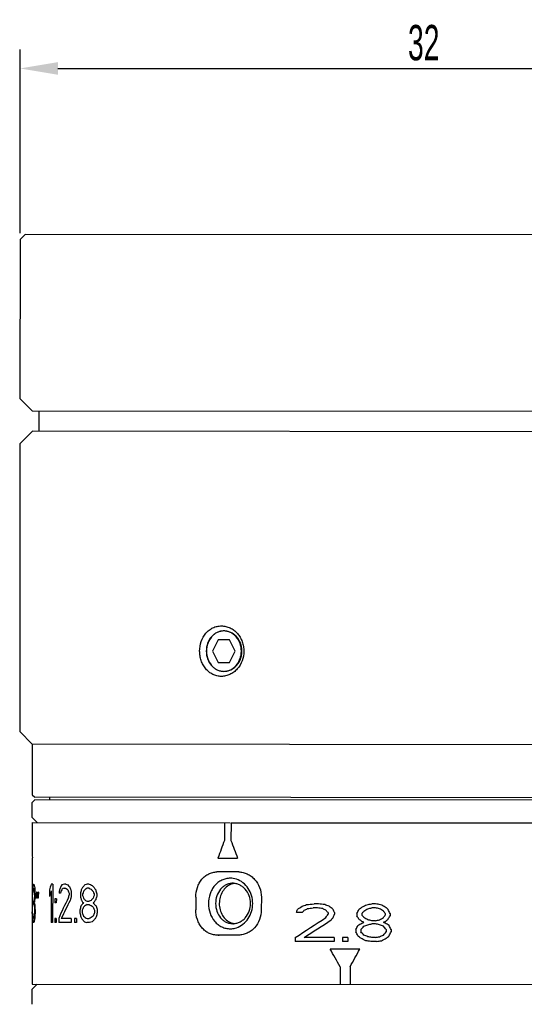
# Model space of a CAD drawing. Header units: millimetres. Extents: x 79 to 276, y 66 to 188.
# Tile 2 of 4: x 79 to 119, y 110 to 188. Entities that reach past the tile are written whole.
import ezdxf

# ---------------------------------------------------------------- set-up
doc = ezdxf.new("R2010")
doc.units = ezdxf.units.MM
doc.header["$LTSCALE"] = 16.335
doc.header["$PDMODE"] = 3
doc.header["$PDSIZE"] = 8
doc.layers.get('0').update_dxf_attribs({"linetype": 'CONTINUOUS'})
doc.layers.get('Defpoints').update_dxf_attribs({"linetype": 'CONTINUOUS'})
doc.layers.add('02___PRT_ALL_AXES', color=7, linetype='CONTINUOUS')
doc.styles.get("Standard").update_dxf_attribs({"font": 'txt', "width": 0.6})
doc.dimstyles.get("Standard").update_dxf_attribs({"dimtxt": 2.8, "dimasz": 3, "dimexe": 1.5, "dimexo": 0.5, "dimtad": 1, "dimdec": 3, "dimdsep": 46, "dimtxsty": 'STANDARD', "dimblk": '_FILLED', "dimblk1": '_FILLED', "dimblk2": '_FILLED', "dimcen": 0.09, "dimadec": 3, "dimazin": 2, "dimtol": 1, "dimtp": 0.001, "dimtm": 0.001, "dimtfac": 1, "dimtdec": 3, "dimtofl": 0, "dimtmove": 0, "dimatfit": 3, "dimldrblk": '_FILLED', "dimfxl": 1, "dimtolj": 1, "dimarcsym": 0})

# ---------------------------------------------------------------- blocks, each defined once
blk = doc.blocks.new('_FILLED')
at = {"color": 0, "linetype": 'ByBlock'}
blk.add_solid([(0, 0), (-1, 0.167), (-1, -0.167)], dxfattribs=at)
blk = doc.blocks.new('*D23')
at = {"color": 0, "lineweight": -2, "transparency": 16777216}
for p, q in [((79.118, 171.181), (79.118, 185.728)), ((143.118, 171.124), (143.118, 185.728)), ((82.118, 184.228), (140.118, 184.228))]:
    blk.add_line(p, q, dxfattribs=at)
at = {"layer": 'Defpoints', "color": 0, "transparency": 16777216}
for p in [(143.118, 184.228), (79.118, 170.681), (143.118, 170.624)]:
    blk.add_point(p, dxfattribs=at)
at = {"color": 0, "lineweight": -2, "transparency": 16777216, "xscale": 3, "yscale": 3, "zscale": 3, "rotation": 180}
blk.add_blockref('_FILLED', (79.118, 184.228), dxfattribs=at)
at = {"color": 0, "lineweight": -2, "transparency": 16777216, "xscale": 3, "yscale": 3, "zscale": 3}
blk.add_blockref('_FILLED', (143.118, 184.228), dxfattribs=at)
at = {"color": 0, "transparency": 16777216, "insert": (111.118, 186.253), "char_height": 2.8, "attachment_point": 5}
blk.add_mtext('\\A1;32', dxfattribs=at)

msp = doc.modelspace()

# ---------------------------------------------------------------- linework, layer by layer
at = {"color": 7, "linetype": 'Continuous'}
msp.add_line((81.4804, 126.2875), (81.4805, 126.4875), dxfattribs=at)
for p, q in [((82.5976, 119.2831), (82.708, 119.283)), ((84.4385, 117.9878), (84.5911, 117.9877)), ((84.4388, 118.2465), (84.5913, 118.2464)), ((84.4376, 116.8882), (84.5901, 116.8881))]:
    msp.add_line(p, q)
for centre, start, end in [((96.2756, 118.4621), 96.880924, 110.620266), ((96.2749, 117.6867), 249.233332, 262.942418)]:
    msp.add_arc(centre, 1.2125, start, end, dxfattribs=at)
msp.add_open_spline([(95.8486, 119.5969), (95.7102, 119.5448), (95.4449, 119.3848), (95.1428, 119.0227), (94.9519, 118.5721), (94.8864, 118.0761), (94.9507, 117.58), (95.1405, 117.129), (95.4418, 116.7661), (95.7067, 116.6054), (95.845, 116.5529)], degree=3, knots=[0, 0, 0, 0, 0.1172219, 0.2398208, 0.3681105, 0.4999787, 0.6318518, 0.760152, 0.8827639, 1, 1, 1, 1], dxfattribs=at)
at = {"layer": '02___PRT_ALL_AXES', "color": 7, "linetype": 'Continuous'}
for p, q in [((79.5183, 171.0804), (79.118, 170.6808)), ((142.7182, 171.0244), (79.5185, 171.0804)), ((79.118, 170.6808), (79.1068, 158.0808)), ((79.1068, 158.0808), (80.1059, 157.0799)), ((142.1059, 157.0249), (80.1059, 157.0799)), ((80.6059, 157.0795), (80.6045, 155.4795)), ((80.1045, 155.4799), (79.1036, 154.4808)), ((142.1045, 155.4249), (80.1045, 155.4799)), ((79.1036, 154.4808), (79.0834, 131.6896)), ((94.8242, 138.9669), (94.3736, 138.0673)), ((95.7239, 138.9661), (94.8242, 138.9669)), ((96.173, 138.0657), (95.7239, 138.9661)), ((94.3736, 138.0673), (94.8226, 137.1669)), ((95.7223, 137.1661), (96.173, 138.0657)), ((94.8226, 137.1669), (95.7223, 137.1661)), ((79.0834, 131.6896), (80.0825, 130.6887)), ((80.0825, 130.6887), (80.079, 126.6887)), ((142.0825, 130.6337), (80.0825, 130.6887)), ((80.079, 126.6887), (80.2788, 126.4885)), ((141.8788, 126.4339), (80.2788, 126.4885)), ((80.0774, 124.8887), (80.0784, 126.0887)), ((80.2786, 126.2885), (80.0784, 126.0887)), ((141.8786, 126.2339), (80.2786, 126.2885)), ((80.0774, 124.8887), (80.477, 124.4884)), ((80.0785, 124.4887), (80.0772, 123.0887)), ((80.0785, 124.4887), (95.777, 124.4748)), ((95.3179, 124.4752), (95.3167, 123.0752)), ((95.8375, 124.4747), (95.8363, 123.0747)), ((95.8375, 124.4747), (142.077, 124.4337)), ((80.0745, 121.6887), (80.0721, 118.9619)), ((80.0745, 121.6887), (80.0876, 121.6887)), ((94.8016, 121.6757), (96.3605, 121.6743)), ((96.4476, 120.5742), (94.7156, 120.5757)), ((80.1898, 119.6086), (80.1843, 119.6086)), ((81.6999, 119.6073), (81.5744, 119.6074)), ((81.6999, 119.6073), (81.6972, 116.5673)), ((82.7363, 119.6064), (82.6252, 119.6065)), ((84.5925, 119.6047), (84.44, 119.6048)), ((80.1284, 118.8972), (80.1109, 118.8972)), ((80.2578, 118.8971), (80.2577, 118.7677)), ((80.2943, 118.897), (80.2941, 118.7677)), ((80.4531, 118.9616), (80.4046, 118.9616)), ((80.583, 118.9615), (80.5265, 118.9615)), ((81.4539, 119.1547), (81.4535, 118.6373)), ((81.574, 119.0899), (81.5717, 116.5674)), ((82.3329, 118.8952), (82.2069, 118.8953)), ((82.9954, 118.8946), (82.9953, 118.7653)), ((83.1765, 118.8945), (83.1763, 118.7651)), ((83.8959, 118.8292), (83.8957, 118.6351)), ((84.0721, 118.829), (84.072, 118.6996)), ((84.5922, 119.2813), (84.4397, 119.2814)), ((84.9879, 118.8282), (84.9878, 118.6988)), ((85.194, 118.828), (85.1938, 118.634)), ((93.0465, 118.5772), (93.0456, 117.5772)), ((98.2426, 118.5726), (98.2417, 117.5726)), ((80.1726, 118.2503), (80.1724, 117.9916)), ((80.4137, 118.5088), (80.3679, 118.5089)), ((80.5371, 118.5087), (80.4833, 118.5088)), ((81.8748, 118.4429), (81.8745, 118.1195)), ((81.9894, 118.1194), (81.8745, 118.1195)), ((81.9897, 118.4428), (81.8748, 118.4429)), ((81.9897, 118.4428), (81.9894, 118.1194)), ((102.7699, 118.0486), (102.4269, 118.0489)), ((107.3055, 118.0446), (106.996, 118.0448)), ((80.0706, 117.2155), (80.0657, 111.6887)), ((80.0706, 117.2802), (80.0707, 117.4071)), ((80.1232, 117.2802), (80.1064, 117.2802)), ((80.2636, 117.5388), (80.2634, 117.28)), ((80.3007, 117.5387), (80.3005, 117.28)), ((83.86, 117.5356), (83.8599, 117.3415)), ((84.0353, 117.5354), (84.0351, 117.3414)), ((85.0275, 117.5345), (85.0273, 117.3405)), ((85.2347, 117.5343), (85.2345, 117.3403)), ((101.4672, 117.3523), (101.023, 117.3527)), ((102.6842, 117.7316), (102.3404, 117.7319)), ((103.5307, 117.3505), (103.5306, 117.2237)), ((104.0306, 117.35), (104.0305, 117.2232)), ((105.8164, 117.285), (105.8162, 117.0948)), ((106.2127, 117.2847), (106.2126, 117.1579)), ((107.3053, 117.7275), (106.9957, 117.7278)), ((108.0703, 117.283), (108.0702, 117.1562)), ((108.4486, 117.2827), (108.4484, 117.0925)), ((80.2042, 116.5686), (80.1611, 116.5686)), ((81.6972, 116.5673), (81.5717, 116.5674)), ((81.8734, 116.8905), (81.8731, 116.5671)), ((81.988, 116.567), (81.8731, 116.5671)), ((81.9883, 116.8904), (81.8734, 116.8905)), ((81.9883, 116.8904), (81.988, 116.567)), ((82.1804, 116.8902), (82.1801, 116.5668)), ((83.1744, 116.566), (82.1801, 116.5668)), ((83.1747, 116.8894), (82.3827, 116.8901)), ((83.1747, 116.8894), (83.1744, 116.566)), ((83.426, 116.8891), (83.4257, 116.5657)), ((83.5887, 116.5656), (83.4257, 116.5657)), ((83.589, 116.889), (83.426, 116.8891)), ((83.589, 116.889), (83.5887, 116.5656)), ((84.6285, 116.5647), (84.3996, 116.5649)), ((107.3044, 116.7131), (106.9937, 116.7136)), ((107.3041, 116.4595), (106.9946, 116.4597)), ((96.4432, 115.5742), (94.7112, 115.5757)), ((105.7356, 116.017), (105.7355, 115.8268)), ((106.1326, 116.0167), (106.1324, 115.8265)), ((108.145, 116.0149), (108.1449, 115.8247)), ((108.5228, 116.0146), (108.5226, 115.8243)), ((100.9318, 115.3872), (100.9315, 115.0702)), ((104.0286, 115.0675), (100.9315, 115.0702)), ((104.0289, 115.3845), (101.6416, 115.3866)), ((104.0289, 115.3845), (104.0286, 115.0675)), ((104.6866, 115.3839), (104.6863, 115.0669)), ((105.0925, 115.0665), (104.6863, 115.0669)), ((105.0928, 115.3836), (104.6866, 115.3839)), ((105.0928, 115.3836), (105.0925, 115.0665)), ((107.38, 115.0645), (106.9157, 115.0649)), ((107.3032, 115.3816), (106.9937, 115.3819)), ((106.0518, 114.4657), (103.6957, 114.4678)), ((104.4938, 113.0671), (104.4926, 111.6671)), ((105.2789, 113.0664), (105.2776, 111.6664)), ((80.4657, 111.6884), (80.0653, 111.2887)), ((80.0682, 111.6887), (139.9748, 111.6356)), ((80.0642, 110.0887), (80.0653, 111.2887))]:
    msp.add_line(p, q, dxfattribs=at)
for centre, radius, start, end in [((94.9155, 119.1288), 1.4468, 89.991969, 105.044891), ((95.7707, 118.5036), 1.5712, 71.774888, 89.913463), ((94.9136, 117.0224), 1.4468, 254.833842, 269.906293)]:
    msp.add_arc(centre, radius, start, end, dxfattribs=at)
for centre, major_axis, ratio, start_param, end_param in [((111.0764, 123.7612), (-0.0641, -72.3333), 0.4285714, -1.5611188, -1.54176), ((111.0764, 123.7612), (-27.9607, -72.1194), 0.1873916, -1.4887844, -1.4694256), ((111.0764, 123.7612), (27.8328, -72.1689), 0.1873916, -1.6334531, -1.6140944), ((111.0708, 117.4791), (-0.0281, -31.6595), 0.9791687, 4.6520836, 4.6602686), ((111.0717, 118.4331), (31, -0.0275), 0.5106373, 3.0730982, 3.0812873), ((111.0723, 119.207), (31, -0.0275), 0.145897, 3.058756, 3.0730982), ((111.073, 119.9739), (31, -0.0275), 0.145897, -3.0546552, -3.0402904), ((111.074, 121.1174), (31, -0.0275), 0.5106373, -3.0402904, -3.0320728), ((111.0756, 122.8476), (-0.0281, -31.6595), 0.9791687, -1.4612764, -1.4530513), ((111.0626, 108.2244), (-0.0327, -36.9362), 0.8392858, -1.8833327, -1.8704769), ((111.062, 107.5182), (-0.0281, -31.6597), 0.979163, 4.3281082, 4.3369076), ((111.0672, 113.4528), (31, -0.0275), 0.5106343, 2.748481, 2.7573119), ((111.0711, 117.784), (31, -0.0275), 0.145897, -3.5502369, -3.5347043), ((111.0746, 121.7211), (31, -0.0275), 0.1702127, -2.7240257, -2.7105749), ((111.0785, 126.1301), (31, -0.0275), 0.5106343, -2.7105749, -2.7015613), ((111.0845, 132.8732), (-0.0281, -31.6597), 0.979163, -1.130765, -1.1217132), ((111.0587, 103.7668), (-0.0281, -31.6596), 0.9791668, -2.0844286, -2.0774054), ((111.0642, 109.9891), (31, -0.0275), 0.612764, 2.6161926, 2.6279604), ((111.0698, 116.3407), (31, -0.0275), 0.2042547, -3.6788414, -3.6669927), ((111.0756, 122.8735), (31, -0.0275), 0.2042547, -2.5948046, -2.5828018), ((111.0815, 129.5874), (31, -0.0275), 0.6127696, -2.5828018, -2.5707084), ((111.0876, 136.4306), (-0.0281, -31.6596), 0.9791668, -0.999912, -0.9926107), ((111.0707, 117.3796), (-0.054, -60.8837), 0.5091669, 4.6868485, 4.712389), ((111.0703, 116.8771), (-0.054, -60.8837), 0.509167, 4.680717, 4.7072814), ((111.0726, 119.4734), (31, -0.0275), 0.6808519, -3.1160522, -3.1099207), ((111.0664, 112.5309), (-0.1123, -126.6402), 0.244788, 4.6602686, 4.6623143), ((111.0695, 116.0076), (-0.0421, -47.4895), 0.6527754, 4.6479896, 4.6520836), ((111.071, 117.7055), (31, -0.0275), 0.680851, 3.0710503, 3.0771933), ((111.0719, 118.7468), (31, -0.0275), 0.2042547, 3.0608059, 3.0710503), ((111.0729, 119.8205), (31, -0.0275), 0.2042547, -3.0526043, -3.0423437), ((111.0742, 121.2845), (31, -0.0275), 0.680851, -3.0423437, -3.0361825), ((111.0658, 111.8195), (-0.0561, -63.3194), 0.4895815, 4.6028691, 4.6069788), ((111.0766, 124.0604), (-0.0421, -47.4895), 0.6527754, -1.4653861, -1.4612764), ((111.0585, 103.6048), (-0.1123, -126.6402), 0.244788, 4.5925865, 4.594644), ((111.0855, 134.0053), (-0.1123, -126.6402), 0.244788, -1.4530513, -1.4509938), ((111.0649, 110.8412), (-0.0491, -55.4041), 0.5595247, 4.5657892, 4.5740449), ((111.0644, 110.2752), (-0.0491, -55.4045), 0.5595215, 4.5554553, 4.5637237), ((111.0637, 109.4829), (-0.0491, -55.4041), 0.5595247, 4.5409591, 4.5492469), ((111.0632, 108.9169), (-0.0491, -55.4045), 0.5595215, 4.5305826, 4.5388853), ((111.0621, 107.7069), (-0.0327, -36.9362), 0.8392855, -1.8833327, -1.8704769), ((111.0311, 72.6869), (-0.1123, -126.6402), 0.244788, 4.3369076, 4.3391026), ((111.0563, 101.0665), (-0.0421, -47.489), 0.6527828, 4.3236968, 4.3281082), ((111.0651, 111.0649), (31, -0.0275), 0.680851, 2.7462683, 2.7529004), ((111.0702, 116.7547), (31, -0.0275), 0.2042547, 2.7351736, 2.7462683), ((111.0747, 121.8127), (31, -0.0275), 0.2042547, -2.7262597, -2.7150676), ((111.0801, 127.9251), (31, -0.0275), 0.680851, -2.7150676, -2.708325), ((111.0481, 91.8974), (-0.0561, -63.3201), 0.4895759, 4.2746147, 4.2791213), ((111.0899, 139.002), (-0.0421, -47.4901), 0.6527679, -1.1375287, -1.133022), ((111.023, 63.5021), (-0.1123, -126.6402), 0.244788, 4.2610367, 4.2633058), ((111.121, 174.108), (-0.1123, -126.6402), 0.244788, -1.1217132, -1.1194441), ((111.0988, 149.0761), (-0.0561, -63.3201), 0.4895759, -1.0688541, -1.0641872), ((111.0382, 80.7236), (-0.0702, -79.1501), 0.3916605, 4.2057799, 4.2104468), ((111.0926, 142.0091), (-0.0421, -47.489), 0.6527828, -1.057164, -1.0524664), ((111.0513, 95.4716), (-0.0421, -47.489), 0.6527822, 4.1940591, 4.1987567), ((111.0617, 107.2352), (31, -0.0275), 0.7659603, 2.6138295, 2.6232627), ((111.0688, 115.2072), (31, -0.0275), 0.2553172, 2.6043439, 2.6138295), ((111.076, 123.3732), (31, -0.0275), 0.2553201, -2.5948046, -2.5852096), ((111.0834, 131.733), (31, -0.0275), 0.7659515, -2.5852096, -2.5755568), ((111.0491, 93.0132), (-0.0421, -47.4901), 0.6527679, -2.1416806, -2.1368321), ((111.0947, 144.4676), (-0.0421, -47.4901), 0.6527673, -1.0047605, -0.999912), ((111.0409, 83.7483), (-0.0561, -63.3186), 0.4895871, 4.1293164, 4.1342034), ((111.1106, 162.3835), (-0.0702, -79.1483), 0.3916695, -0.9926107, -0.9877238), ((111.0717, 118.4331), (31, -0.0275), 0.1702127, -3.0526043, -3.0402904), ((111.0706, 117.2851), (31, -0.0275), 0.3404255, 3.0402904, 3.0526043), ((111.0731, 120.034), (31, -0.0275), 0.680851, -3.0402904, -3.0341279), ((111.0687, 115.1506), (-0.0281, -31.6593), 0.9791743, 4.6069788, 4.6110868), ((111.0691, 115.5953), (31, -0.0275), 0.7659603, 3.0279612, 3.0361825), ((111.0725, 119.426), (31, -0.0275), 0.4085112, -3.0361825, -3.0259046), ((111.0771, 124.5616), (-0.0561, -63.3187), 0.489587, -1.4633315, -1.4592209), ((111.0668, 112.903), (-0.0421, -47.489), 0.6527828, 4.594644, 4.5987575), ((111.0761, 123.4459), (-0.0421, -47.4895), 0.6527754, -1.4551083, -1.4509938), ((111.0845, 132.9054), (-0.1123, -126.6373), 0.2447935, -1.4509938, -1.4489358), ((111.0612, 106.6139), (31, -0.0275), 0.9118531, 2.708325, 2.7704995), ((111.0609, 106.3061), (31, -0.0275), 0.8987239, 2.6970403, 2.7529004), ((111.0534, 97.8648), (-0.0421, -47.489), 0.6527828, 4.2633058, 4.2678367), ((111.0372, 79.5926), (-0.0702, -79.1483), 0.3916696, 4.2081148, 4.2127758), ((111.061, 106.362), (31, -0.0275), 0.7659603, 2.6279604, 2.6373185), ((111.0852, 133.714), (-0.0281, -31.6596), 0.9791668, -1.0641872, -1.057164), ((111.0525, 96.8567), (-0.0374, -42.2128), 0.7343748, 4.1940591, 4.2011008), ((111.0644, 110.2511), (31, -0.0275), 0.5106343, 2.6232627, 2.6279604), ((111.0783, 125.9361), (31, -0.0275), 0.5106343, -2.6279604, -2.6232627), ((111.0641, 109.9276), (31, -0.0275), 0.5106402, 2.6138295, 2.6232627), ((111.0821, 130.2455), (31, -0.0275), 0.7659603, -2.6232627, -2.6138295), ((111.0677, 113.9136), (31, -0.0275), 0.2553172, 2.6043439, 2.6138295), ((111.0751, 122.2735), (31, -0.0275), 0.2553172, -2.6138295, -2.6043439), ((111.0749, 122.0795), (31, -0.0275), 0.2553201, -2.5948046, -2.5852096), ((111.0678, 114.1076), (31, -0.0275), 0.2553201, -3.6979757, -3.6883807), ((111.0786, 126.2595), (31, -0.0275), 0.5106343, -2.5852096, -2.5755568), ((111.0604, 105.7477), (31, -0.0275), 0.7659515, 2.5755568, 2.5852096), ((111.0911, 140.4085), (-0.0374, -42.2128), 0.7343748, -1.0047605, -0.997482), ((111.0638, 109.6041), (31, -0.0275), 0.510646, 2.5707084, 2.5755568), ((111.0789, 126.5831), (31, -0.0275), 0.510646, -2.5755568, -2.5707084), ((111.0827, 130.8598), (31, -0.0275), 0.7659515, -2.5707084, -2.5609655), ((111.0562, 101.0502), (-0.0281, -31.6596), 0.9791668, 4.1342034, 4.1415047), ((111.1096, 161.2525), (-0.0702, -79.1501), 0.3916606, -0.9901692, -0.9852745), ((111.092, 141.3959), (-29.9215, -30.6035), 0.2678806, 0.9758829, 0.9879469), ((111.0816, 129.6235), (30.8622, 14.3941), 0.2115791, -1.9843581, -1.9724539), ((111.0742, 121.3051), (31.0022, 3.9098), 0.0717961, -1.8829848, -1.8625137), ((111.068, 114.2756), (30.9935, -4.6294), 0.0832838, -4.4459372, -4.4289301), ((111.0614, 106.8711), (30.8367, -14.4488), 0.2115791, -4.370894, -4.3597128), ((111.0517, 95.8913), (29.8672, -30.6565), 0.2678806, 2.0705166, 2.0815787), ((111.0888, 137.7185), (-29.9215, -30.6035), 0.2678806, 1.137806, 1.1455631), ((111.0817, 129.7461), (30.7393, 17.5422), 0.2350526, -1.8617686, -1.8489471), ((111.0747, 121.9006), (31, 5.5113), 0.0989983, -1.7330211, -1.720328), ((111.0679, 114.2326), (30.9902, -5.5662), 0.0989983, -4.5853994, -4.5729232), ((111.0613, 106.7421), (30.7081, -17.5967), 0.2350526, 1.8013489, 1.8137119), ((111.0548, 99.3785), (29.8672, -30.6565), 0.2678806, 8.2114296, 8.2187952), ((111.0706, 117.2958), (31, -0.0275), 0.680851, -3.1415927, -3.1364851), ((111.0747, 121.8127), (-0.0842, -94.978), 0.3263913, -1.5227671, -1.5207216), ((111.0725, 119.4357), (-0.0421, -47.4895), 0.6527754, -1.5207216, -1.51663), ((111.0739, 120.9395), (-0.0561, -63.3186), 0.4895871, -1.5125376, -1.5104909), ((111.0722, 119.0315), (-0.0281, -31.6597), 0.9791627, -1.5104909, -1.506397), ((111.0713, 118.0127), (31, -0.0275), 0.5106343, -3.0771933, -3.0730982), ((111.0689, 115.3285), (31, -0.0275), 0.5106343, 3.0361825, 3.0402904), ((111.0674, 113.6629), (-0.0281, -31.6597), 0.9791627, 4.6028691, 4.6069788), ((111.0644, 110.2026), (-0.0561, -63.3186), 0.4895871, 4.6008135, 4.6028691), ((111.0654, 111.3829), (-0.0421, -47.4895), 0.6527754, 4.5925865, 4.596701), ((111.0604, 105.7073), (-0.0842, -94.978), 0.3263913, 4.5905284, 4.5925865), ((111.1043, 155.2362), (-0.0702, -79.1483), 0.3916696, -1.0711832, -1.0665222), ((111.0839, 132.291), (-0.0281, -31.6596), 0.9791667, -1.0665222, -1.0595081), ((111.089, 137.9721), (-0.0374, -42.2128), 0.734375, -1.0595081, -1.0524664), ((111.0774, 124.9013), (31, -0.0275), 0.5106402, -2.6232627, -2.6138295), ((111.0629, 108.5694), (31, -0.0275), 0.5106343, 2.5755568, 2.5852096), ((111.0504, 94.4204), (-0.0374, -42.2128), 0.734375, 4.1390747, 4.1463532), ((111.055, 99.6272), (-0.0281, -31.6596), 0.9791667, 4.1317618, 4.1390747), ((111.0319, 73.5763), (-0.0702, -79.1501), 0.3916607, 4.1268671, 4.1317618), ((111.1553, 212.7914), (-27.3406, -126.574), 0.1170585, 0.7422893, 0.7453312), ((111.102, 152.6611), (-28.8767, -46.947), 0.2423019, 0.8798832, 0.8858547), ((111.0847, 133.146), (30.6336, 19.6807), 0.2467651, -2.0373272, -2.0284426), ((111.0751, 122.3064), (31, 5.5113), 0.0989983, -1.8886026, -1.873981), ((111.067, 113.1928), (30.9902, -5.5662), 0.0989983, -4.4349751, -4.4207419), ((111.0578, 102.7673), (30.5987, -19.735), 0.2467651, -4.3035789, -4.2951352), ((111.1096, 161.2633), (-28.2085, -63.0284), 0.2058272, 0.8875583, 0.8931488), ((111.0414, 84.309), (28.7934, -46.9981), 0.2423019, 8.4756118, 8.4812023), ((111.1473, 203.7881), (-27.3406, -126.5741), 0.1170584, 0.8405241, 0.8432717), ((110.9939, 30.7727), (27.1161, -126.6224), 0.1170584, 2.298321, 2.3010685), ((111.0346, 76.5944), (28.0967, -63.0784), 0.205827, 8.4510532, 8.4562523), ((111.1155, 167.9001), (-27.8171, -78.9753), 0.1749862, 0.9382669, 0.9434659), ((111.044, 87.2573), (28.7934, -46.9982), 0.2423018, 2.0989491, 2.1040936), ((111.0971, 147.1767), (-28.8767, -46.9471), 0.2423017, 1.0374989, 1.0426433), ((111.084, 132.3236), (30.4785, 22.3865), 0.2573558, -1.9101724, -1.8999466), ((111.0753, 122.5484), (30.9946, 6.9325), 0.1216196, -1.7400925, -1.7299481), ((111.0668, 112.9634), (30.9823, -6.9875), 0.1216196, -4.5732932, -4.563303), ((111.0585, 103.5686), (30.4387, -22.4405), 0.2573558, 1.8598291, 1.8697462), ((111.095, 144.7673), (-28.8767, -46.947), 0.2423018, 1.0929868, 1.0979188), ((111.0462, 89.6666), (28.7934, -46.9982), 0.2423017, 2.0436741, 2.048606), ((111.1025, 153.2744), (-28.2085, -63.0285), 0.205827, 1.0492671, 1.0541562), ((111.0305, 72.05), (27.677, -79.0246), 0.1749862, 2.1176952, 2.1225844), ((111.0713, 118.0073), (31, -0.0275), 0.6808511, -3.0874264, -3.0812873), ((111.071, 117.6893), (31, -0.0275), 0.5106373, -3.0812873, -3.0730982), ((111.0705, 117.1476), (31, -0.0275), 0.2553201, -3.0730982, -3.0649046), ((111.0707, 117.3627), (31, -0.0275), 0.2042556, -3.0730982, -3.0628554), ((111.0698, 116.289), (31, -0.0275), 0.2042556, 3.0402904, 3.050553), ((111.0693, 115.8055), (31, -0.0275), 0.2553201, 3.0402904, 3.0485012), ((111.0686, 115.0051), (31, -0.0275), 0.5106373, -3.2511126, -3.2428949), ((111.0681, 114.4283), (31, -0.0275), 0.6808511, 3.0259046, 3.0320728), ((111.0785, 126.0946), (31, -0.0275), 0.6127641, -2.6303045, -2.6185525), ((111.0728, 119.7688), (31, -0.0275), 0.2042566, -2.6185525, -2.6067204), ((111.0739, 120.9152), (31, -0.0275), 0.2553172, -2.6138295, -2.6043439), ((111.0666, 112.7493), (31, -0.0275), 0.2553201, -3.6979757, -3.6883807), ((111.0671, 113.2361), (31, -0.0275), 0.2042547, -3.7027948, -3.6907741), ((111.0611, 106.4963), (31, -0.0275), 0.6127641, 2.5682783, 2.5803905), ((111.0879, 136.7401), (30.1701, 27.0738), 0.266638, -2.1391906, -2.0573397), ((111.0872, 135.9862), (30.1993, 26.6506), 0.2661961, -2.1109282, -2.0392873), ((111.0992, 149.5226), (-28.8767, -46.947), 0.2423019, 0.9574957, 0.9630122), ((111.1145, 166.7905), (-27.8171, -78.9753), 0.1749862, 0.935659, 0.9408692), ((111.0832, 131.4677), (30.4785, 22.3865), 0.2573558, -1.9256707, -1.9153168), ((111.0524, 96.7155), (29.8672, -30.6565), 0.2678806, 8.2792149, 8.286972), ((111.0931, 142.6713), (-29.1854, -41.533), 0.2539209, 1.0635074, 1.0712321), ((111.0788, 126.485), (30.8622, 14.3941), 0.2115792, -1.8267421, -1.8215977), ((111.0612, 106.6809), (30.8367, -14.4488), 0.2115792, 1.8215977, 1.8267421), ((111.0785, 126.1679), (30.8622, 14.3941), 0.211579, -1.8215974, -1.8113716), ((111.0572, 102.1103), (30.4387, -22.4405), 0.2573558, 1.8999466, 1.9101724), ((111.0742, 121.2803), (30.9946, 6.9325), 0.1216196, -1.7400925, -1.7299481), ((111.0659, 111.8855), (30.9823, -6.9875), 0.1216196, -4.5532372, -4.5430928), ((111.0657, 111.6953), (30.9823, -6.9875), 0.1216196, -4.5732932, -4.563303), ((111.0744, 121.4705), (30.9946, 6.9325), 0.1216196, -1.7198823, -1.7098921), ((111.0615, 106.9979), (30.8367, -14.4488), 0.211579, 1.7712541, 1.7811712), ((111.0827, 130.8653), (30.4785, 22.3865), 0.2573558, -1.8697462, -1.8598291), ((111.0478, 91.5513), (29.1118, -41.5847), 0.2539209, 8.2958111, 8.3032025), ((111.0782, 125.8509), (30.8622, 14.3941), 0.2115792, -1.7712543, -1.7663224), ((111.0618, 107.3149), (30.8367, -14.4488), 0.2115792, -4.5168629, -4.511931), ((111.0577, 102.7127), (30.4387, -22.4405), 0.2573558, 1.8450849, 1.8548971), ((111.0864, 135.0555), (-29.9215, -30.6035), 0.2678806, 1.2059828, 1.2133483), ((111.0296, 70.9405), (27.677, -79.0245), 0.1749862, 2.1152568, 2.1201377), ((111.0243, 65.0439), (27.677, -79.0245), 0.1749863, 8.4839087, 8.489119), ((111.0512, 95.3206), (29.8672, -30.6565), 0.2678806, 8.2817952, 8.2895687), ((111.0457, 89.1631), (29.1118, -41.5847), 0.253921, 2.0703605, 2.0780852), ((111.0603, 105.6665), (30.8367, -14.4488), 0.211579, -4.4718137, -4.4615879), ((111.0647, 110.5541), (30.9823, -6.9875), 0.1216196, -4.5532372, -4.5430928), ((111.0732, 120.139), (30.9946, 6.9325), 0.1216196, -1.7198823, -1.7098921), ((111.0773, 124.8364), (30.8622, 14.3941), 0.211579, -1.7811712, -1.7712541), ((111.091, 140.2831), (-29.1854, -41.533), 0.253921, 1.1215755, 1.1289669), ((111.0852, 133.6606), (-29.9215, -30.6035), 0.2678806, 1.2084422, 1.215795), ((111.1093, 160.8939), (-27.8171, -78.9753), 0.1749863, 1.021455, 1.0263359), ((111.0583, 103.3183), (30.7081, -17.5967), 0.2350524, 1.8515007, 1.8643487), ((111.0652, 111.1892), (30.9902, -5.5662), 0.0989984, -4.5603286, -4.5476103), ((111.072, 118.8572), (31, 5.5113), 0.0989984, -1.7077576, -1.6953045), ((111.0787, 126.3223), (30.7393, 17.5422), 0.2350524, -1.8112302, -1.7988892), ((111.0238, 64.4346), (27.8328, -72.1689), 0.1873916, 2.2357167, 2.2621817), ((111.1088, 160.2879), (-27.9607, -72.1194), 0.1873916, 0.9317196, 0.9569998)]:
    msp.add_ellipse(centre, major_axis=major_axis, ratio=ratio, start_param=start_param, end_param=end_param, dxfattribs=at)
for points, knots in [([(93.3518, 138.0682), (93.352, 138.3252), (93.4348, 138.8348), (93.7454, 139.396), (94.0978, 139.7365), (94.4003, 139.9256), (94.7325, 140.0417), (95.0809, 140.0799), (95.4312, 140.0382), (95.7686, 139.9192), (96.0795, 139.7284), (96.3517, 139.4738), (96.5749, 139.1653), (96.7379, 138.8167), (96.8375, 138.4455), (96.8587, 138.1911), (96.8586, 138.0651)], [0, 0, 0, 0, 0.130988, 0.2577619, 0.3191069, 0.3790894, 0.4381458, 0.4969218, 0.5561562, 0.6164086, 0.6778499, 0.7407312, 0.8051281, 0.8706792, 0.9357566, 1, 1, 1, 1]), ([(95.2742, 139.6665), (95.183, 139.6665), (94.9989, 139.6461), (94.7345, 139.5556), (94.4913, 139.4077), (94.2045, 139.1388), (93.9461, 138.6895), (93.8763, 138.2766), (93.8762, 138.0677)], [0, 0, 0, 0, 0.1165684, 0.234272, 0.3540911, 0.4771823, 0.7331971, 1, 1, 1, 1]), ([(95.2742, 139.6665), (95.1837, 139.6665), (95.0006, 139.6455), (94.7379, 139.5533), (94.4964, 139.4033), (94.2122, 139.1327), (93.9572, 138.6841), (93.8531, 138.0672), (93.9564, 137.4501), (94.2109, 137.0013), (94.4948, 136.7304), (94.7361, 136.5802), (94.9987, 136.4877), (95.1818, 136.4665), (95.2724, 136.4665)], [0, 0, 0, 0, 0.0580947, 0.117014, 0.1771728, 0.2389986, 0.3671973, 0.5000159, 0.63283, 0.7610178, 0.8228374, 0.8829909, 0.9419066, 1, 1, 1, 1]), ([(95.2724, 136.4665), (95.3629, 136.4664), (95.546, 136.4874), (95.8087, 136.5797), (96.0502, 136.7296), (96.3344, 137.0003), (96.5894, 137.4488), (96.6934, 138.0658), (96.5901, 138.6828), (96.3357, 139.1316), (96.0518, 139.4025), (95.8105, 139.5527), (95.5479, 139.6452), (95.3648, 139.6664), (95.2742, 139.6665)], [0, 0, 0, 0, 0.0580946, 0.117014, 0.1771729, 0.2389987, 0.3671975, 0.5000159, 0.6328298, 0.7610177, 0.8228373, 0.8829909, 0.9419067, 1, 1, 1, 1]), ([(96.1366, 139.3388), (96.0157, 139.4418), (95.7425, 139.6071), (95.4278, 139.6664), (95.2742, 139.6665)], [0, 0, 0, 0, 0.5085583, 1, 1, 1, 1]), ([(96.7031, 138.0652), (96.7033, 138.3081), (96.6267, 138.6761), (96.3854, 139.0905), (96.2244, 139.2639), (96.1366, 139.3388)], [0, 0, 0, 0, 0.5092483, 0.7581276, 1, 1, 1, 1]), ([(96.8586, 138.0651), (96.8583, 137.8075), (96.7673, 137.293), (96.4355, 136.7351), (96.068, 136.3968), (95.7557, 136.2082), (95.4174, 136.0921), (95.067, 136.0534), (94.7189, 136.0945), (94.3877, 136.2135), (94.0867, 136.4049), (93.8266, 136.6602), (93.616, 136.9691), (93.4637, 137.3176), (93.3712, 137.6884), (93.3517, 137.9421), (93.3518, 138.0682)], [0, 0, 0, 0, 0.1312701, 0.2599861, 0.3228702, 0.3843789, 0.4445594, 0.5037438, 0.5625526, 0.6216685, 0.681584, 0.7429416, 0.8061345, 0.8709571, 0.9357612, 1, 1, 1, 1]), ([(93.8762, 138.0677), (93.876, 137.8586), (93.9451, 137.4454), (94.2029, 136.9955), (94.4895, 136.7262), (94.7326, 136.578), (94.9969, 136.4871), (95.181, 136.4665), (95.2724, 136.4665)], [0, 0, 0, 0, 0.2668544, 0.5228637, 0.645939, 0.7657403, 0.8834324, 1, 1, 1, 1]), ([(96.1376, 136.7954), (96.314, 136.9461), (96.6042, 137.3433), (96.7029, 137.823), (96.7031, 138.0652)], [0, 0, 0, 0, 0.4893318, 1, 1, 1, 1]), ([(95.2724, 136.4665), (95.4264, 136.4664), (95.7423, 136.5258), (96.0164, 136.6919), (96.1376, 136.7954)], [0, 0, 0, 0, 0.4913977, 1, 1, 1, 1]), ([(93.0465, 118.5772), (93.0467, 118.8359), (93.1086, 119.2247), (93.3124, 119.6904), (93.5179, 119.9956), (93.7705, 120.2469), (94.0618, 120.4344), (94.3812, 120.5501), (94.6047, 120.5758), (94.7156, 120.5757)], [0, 0, 0, 0, 0.2691388, 0.4001157, 0.5269973, 0.6495654, 0.7683633, 0.8846161, 1, 1, 1, 1]), ([(96.4476, 120.5742), (96.5635, 120.5741), (96.7979, 120.5475), (97.135, 120.4316), (97.447, 120.2444), (97.8156, 119.9076), (98.1509, 119.3492), (98.2428, 118.8321), (98.2426, 118.5726)], [0, 0, 0, 0, 0.1171036, 0.2360886, 0.3576735, 0.4821346, 0.7377768, 1, 1, 1, 1]), ([(95.7731, 120.0748), (95.6581, 120.0749), (95.4263, 120.0489), (95.0946, 119.9318), (94.7921, 119.7421), (94.5309, 119.4882), (94.3198, 119.1812), (94.1121, 118.7159), (94.0078, 118.0701), (94.1335, 117.3043), (94.4449, 116.7425), (94.7981, 116.4019), (95.1014, 116.2147), (95.4296, 116.0997), (95.6574, 116.0749), (95.7696, 116.0748)], [0, 0, 0, 0, 0.0590184, 0.1185568, 0.179087, 0.2408701, 0.3042579, 0.36916, 0.5012326, 0.6333425, 0.7608879, 0.8228727, 0.8835642, 0.9424032, 1, 1, 1, 1]), ([(95.9728, 119.6746), (95.882, 119.6747), (95.6991, 119.654), (95.4378, 119.5602), (95.1999, 119.4082), (94.9237, 119.1342), (94.6819, 118.6835), (94.5862, 118.0712), (94.6837, 117.4595), (94.9271, 117.0096), (95.2046, 116.7365), (95.4431, 116.5866), (95.7017, 116.4945), (95.8814, 116.4747), (95.9699, 116.4746)], [0, 0, 0, 0, 0.0586766, 0.1178481, 0.1780991, 0.2397675, 0.367906, 0.50097, 0.6340668, 0.7619898, 0.8238536, 0.8842602, 0.9427361, 1, 1, 1, 1]), ([(95.9699, 116.4746), (96.0615, 116.4745), (96.2475, 116.4958), (96.5152, 116.5896), (96.7631, 116.741), (97.0551, 117.0127), (97.3187, 117.4603), (97.4267, 118.078), (97.3166, 118.6952), (97.0513, 119.1418), (96.7581, 119.4127), (96.5096, 119.5621), (96.2447, 119.6542), (96.0621, 119.6745), (95.9728, 119.6746)], [0, 0, 0, 0, 0.0581936, 0.1177913, 0.1789523, 0.2415011, 0.3698679, 0.5009524, 0.6320892, 0.7602771, 0.8230323, 0.8843421, 0.9432222, 1, 1, 1, 1]), ([(96.2696, 116.1563), (96.456, 116.2183), (96.8149, 116.4145), (97.2321, 116.8707), (97.4996, 117.4445), (97.5908, 118.079), (97.4974, 118.7129), (97.2279, 119.2858), (96.809, 119.7406), (96.4487, 119.9347), (96.2621, 119.996)], [0, 0, 0, 0, 0.1197765, 0.2436652, 0.3710224, 0.4999867, 0.6290198, 0.7561627, 0.8802763, 1, 1, 1, 1]), ([(94.7112, 115.5757), (94.6003, 115.5758), (94.3768, 115.602), (94.0577, 115.7182), (93.7666, 115.9063), (93.5145, 116.158), (93.3095, 116.4635), (93.1065, 116.9296), (93.0453, 117.3185), (93.0456, 117.5772)], [0, 0, 0, 0, 0.1153839, 0.2316367, 0.3504346, 0.4730027, 0.5998843, 0.7308612, 1, 1, 1, 1]), ([(98.2417, 117.5726), (98.2415, 117.3131), (98.1487, 116.7961), (97.8124, 116.2384), (97.4432, 115.9022), (97.1309, 115.7156), (96.7935, 115.6003), (96.5591, 115.5741), (96.4432, 115.5742)], [0, 0, 0, 0, 0.2622232, 0.5178654, 0.6423265, 0.7639114, 0.8828964, 1, 1, 1, 1]), ([(95.7696, 116.0748), (95.8115, 116.0748), (95.9808, 116.0815), (96.1488, 116.1162), (96.2696, 116.1563)], [0, 0, 0, 0, 0.2478757, 1, 1, 1, 1])]:
    msp.add_open_spline(points, degree=3, knots=knots, dxfattribs=at)

# ---------------------------------------------------------------- dimensions: what is measured, and where the dimension line sits
dim = msp.add_linear_dim(base=(143.1179, 184.2278), p1=(79.118, 170.6808), p2=(143.1179, 170.6241), text='32', dimstyle='STANDARD')
dim.commit()
dim.dimension.update_dxf_attribs({"geometry": '*D23', "text_midpoint": (111.118, 186.2528)})

doc.saveas('drawing.dxf')
